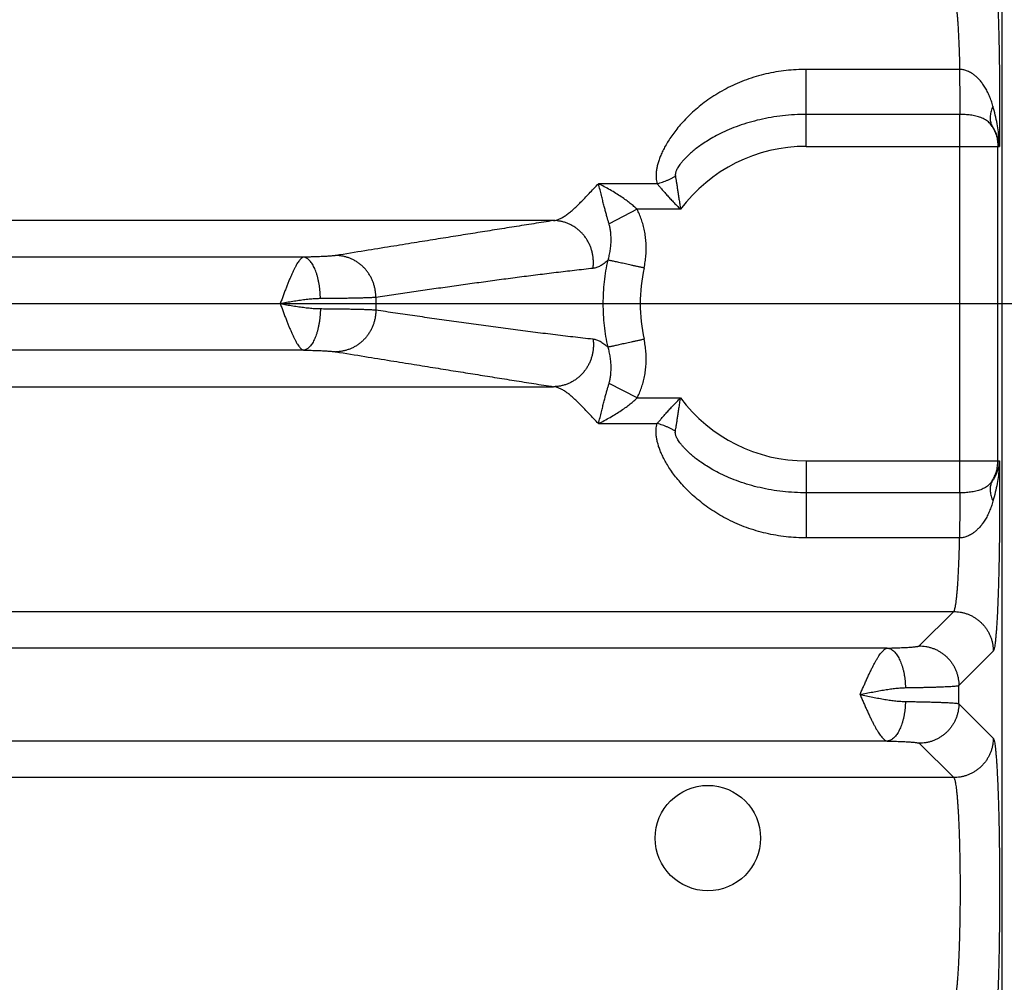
# Model space of a CAD drawing. Header units: inches. Extents: x 0 to 34, y 0 to 22.
# Tile 9 of 81: x 5 to 6, y 5.8 to 6.8. Entities that reach past the tile are written whole.
import ezdxf

# ---------------------------------------------------------------- set-up
doc = ezdxf.new("R2010")
doc.units = ezdxf.units.IN
doc.header["$LTSCALE"] = 1.87
doc.header["$MEASUREMENT"] = 0
doc.layers.get('0').update_dxf_attribs({"linetype": 'CONTINUOUS'})
doc.layers.add('DIMENSIONS', color=7, linetype='CONTINUOUS')
doc.styles.get("Standard").update_dxf_attribs({"font": 'txt', "width": 0.8})
doc.dimstyles.new('DIMSTYLE_1', dxfattribs={"dimtxt": 0.125, "dimasz": 0.18, "dimexe": 0.18, "dimexo": 0.0625, "dimgap": 0.09, "dimtad": 0, "dimtih": 1, "dimtoh": 1, "dimdec": 3, "dimzin": 4, "dimdsep": 46, "dimtxsty": 'STANDARD', "dimblk": '_FILLED', "dimblk1": '_FILLED', "dimblk2": '_FILLED', "dimcen": 0.09, "dimadec": 0, "dimazin": 0, "dimtp": 0.01, "dimtm": 0.01, "dimtfac": 1, "dimtdec": 3, "dimtofl": 0, "dimtmove": 0, "dimatfit": 3, "dimldrblk": '_FILLED', "dimfxl": 1, "dimtolj": 1, "dimtzin": 4, "dimarcsym": 0})

# ---------------------------------------------------------------- blocks, each defined once
blk = doc.blocks.new('_FILLED')
at = {"color": 0, "linetype": 'BYBLOCK'}
blk.add_solid([(0, 0), (-1, 0.1736), (-1, -0.1736)], dxfattribs=at)
blk = doc.blocks.new('*D1')
at = {"layer": 'DIMENSIONS', "color": 2, "linetype": 'CONTINUOUS'}
for p, q in [((4.29891, 6.52363), (6.87564, 6.52363)), ((6.75064, 6.52363), (6.75064, 5.89936)), ((6.75064, 4.78863), (6.75064, 5.64936)), ((6.03418, 4.78863), (6.87564, 4.78863))]:
    blk.add_line(p, q, dxfattribs=at)
at = {"layer": 'DIMENSIONS', "color": 2, "linetype": 'CONTINUOUS', "xscale": 0.18, "yscale": 0.18, "zscale": 0.18}
for p, rotation in [((6.75064, 6.52363), 90), ((6.75064, 4.78863), 270)]:
    blk.add_blockref('_FILLED', p, dxfattribs=dict(at, rotation=rotation))
at = {"layer": 'DIMENSIONS', "color": 2, "linetype": 'CONTINUOUS', "width": 0.8}
for s, p in [('[', (6.71314, 5.71186)), (']', (7.31314, 5.71186)), ('1.735', (6.08814, 5.71186)), ('44.07', (6.81314, 5.71186))]:
    blk.add_text(s, height=0.125, dxfattribs=at).set_placement(p)

msp = doc.modelspace()

# ---------------------------------------------------------------- linework, layer by layer
at = {"color": 7, "linetype": 'CONTINUOUS'}
for p, q in [((6.00058, 4.88853), (6.00058, 8.17117)), ((5.95751, 6.76032), (5.80258, 6.76032)), ((5.80258, 6.68255), (5.80258, 6.76032)), ((5.95756, 6.71478), (5.80258, 6.71478)), ((5.95756, 6.33248), (5.95756, 6.71478)), ((5.80258, 6.68255), (5.99767, 6.68255)), ((5.9961, 6.36471), (5.9961, 6.68255)), ((5.65173, 6.64484), (5.59255, 6.64484)), ((5.63154, 6.61895), (5.60321, 6.60428)), ((5.67543, 6.61895), (5.63154, 6.61895)), ((5.54719, 6.60754), (4.48103, 6.60754)), ((5.2946, 6.57059), (4.46546, 6.57059)), ((5.2946, 6.47667), (4.46546, 6.47667)), ((4.48103, 6.43972), (5.54719, 6.43972)), ((5.63154, 6.42831), (5.60321, 6.44298)), ((5.63154, 6.42831), (5.67543, 6.42831)), ((5.59255, 6.40242), (5.65173, 6.40242)), ((5.80258, 6.36471), (5.99767, 6.36471)), ((5.80258, 6.36471), (5.80258, 6.28694)), ((5.95756, 6.33248), (5.80258, 6.33248)), ((5.95751, 6.28694), (5.80258, 6.28694)), ((2.58065, 6.21254), (5.9515, 6.21254)), ((5.91676, 6.17781), (5.9515, 6.21254)), ((5.88438, 6.17559), (2.64777, 6.17559)), ((5.95673, 6.13784), (5.99146, 6.17258)), ((5.95673, 6.11942), (5.95673, 6.13784)), ((5.95673, 6.11942), (5.99146, 6.08468)), ((5.88438, 6.08167), (2.64778, 6.08167)), ((5.91676, 6.07945), (5.9515, 6.04472)), ((5.9515, 6.04472), (2.58065, 6.04472))]:
    msp.add_line(p, q, dxfattribs=at)
msp.add_circle((5.70308, 5.98363), 0.05325, dxfattribs=at)
for radius, start, end in [(0.15892, 90, 143.14108), (0.16789, 167.60969, 192.39023), (0.43504, 179.16876, 180.83124), (0.15892, 216.85891, 270)]:
    msp.add_arc((5.80258, 6.52363), radius, start, end, dxfattribs=at)
for points, knots in [([(5.99146, 6.87468), (5.99165, 6.87449), (5.99196, 6.87383), (5.99234, 6.87256), (5.99273, 6.87072), (5.99312, 6.86832), (5.9935, 6.86535), (5.99388, 6.86184), (5.99425, 6.85779), (5.99461, 6.85323), (5.99496, 6.84817), (5.99529, 6.84264), (5.9956, 6.83664), (5.99591, 6.83021), (5.99619, 6.82336), (5.99645, 6.81612), (5.9967, 6.80852), (5.99692, 6.80059), (5.99712, 6.79236), (5.9973, 6.78387), (5.99746, 6.77515), (5.99759, 6.76622), (5.9977, 6.75712), (5.99778, 6.74787), (5.99784, 6.73851), (5.99788, 6.72909), (5.99789, 6.71965), (5.99787, 6.71023), (5.99783, 6.70089), (5.99776, 6.69167), (5.9977, 6.68557), (5.99767, 6.68255)], [0, 0, 0, 0, 0.004148, 0.011013, 0.020751, 0.033399, 0.048939, 0.067322, 0.088463, 0.112264, 0.138627, 0.167463, 0.198683, 0.232184, 0.267839, 0.305514, 0.345056, 0.386307, 0.429108, 0.473284, 0.518658, 0.565082, 0.612415, 0.660508, 0.709187, 0.758215, 0.807345, 0.856329, 0.904921, 0.952885, 1, 1, 1, 1]), ([(5.9515, 6.83472), (5.95169, 6.83457), (5.95204, 6.83403), (5.95244, 6.83297), (5.95286, 6.83143), (5.95327, 6.82943), (5.95367, 6.82697), (5.95407, 6.82406), (5.95446, 6.82071), (5.95483, 6.81694), (5.95519, 6.81276), (5.95553, 6.80818), (5.95586, 6.80324), (5.95616, 6.79795), (5.95645, 6.79233), (5.95671, 6.78642), (5.95695, 6.78023), (5.95716, 6.77379), (5.95735, 6.76713), (5.95746, 6.76261), (5.95751, 6.76032)], [0, 0, 0, 0, 0.009555, 0.024717, 0.045896, 0.073158, 0.106459, 0.145706, 0.190766, 0.24146, 0.297567, 0.358856, 0.425078, 0.495945, 0.571127, 0.650282, 0.733085, 0.819202, 0.90829, 1, 1, 1, 1]), ([(5.80258, 6.76032), (5.79916, 6.76032), (5.79232, 6.76013), (5.78208, 6.75927), (5.77188, 6.75782), (5.76179, 6.75578), (5.75186, 6.75317), (5.74217, 6.74999), (5.73277, 6.74626), (5.72374, 6.74203), (5.71514, 6.73735), (5.70704, 6.7323), (5.6995, 6.72696), (5.69253, 6.72141), (5.68617, 6.71575), (5.6804, 6.71005), (5.67524, 6.70438), (5.67064, 6.6988), (5.66662, 6.69335), (5.6631, 6.68809), (5.6601, 6.68301), (5.65755, 6.67816), (5.65545, 6.67353), (5.65376, 6.66915), (5.65246, 6.66499), (5.65154, 6.66107), (5.65094, 6.65739), (5.65067, 6.65393), (5.65073, 6.65069), (5.65106, 6.64767), (5.65148, 6.64576), (5.65173, 6.64484)], [0, 0, 0, 0, 0.048856, 0.09793, 0.147087, 0.196207, 0.245178, 0.293875, 0.342148, 0.389804, 0.436571, 0.48217, 0.526341, 0.568855, 0.609521, 0.648203, 0.684805, 0.719271, 0.751581, 0.781761, 0.80986, 0.835957, 0.860137, 0.88252, 0.903228, 0.922382, 0.940141, 0.956617, 0.971983, 0.986403, 1, 1, 1, 1]), ([(5.95751, 6.76032), (5.95751, 6.7593), (5.95751, 6.75722), (5.95751, 6.75408), (5.95752, 6.75088), (5.95752, 6.74766), (5.95752, 6.74444), (5.95753, 6.74123), (5.95753, 6.73807), (5.95753, 6.73497), (5.95754, 6.73195), (5.95754, 6.72904), (5.95754, 6.72625), (5.95755, 6.72361), (5.95755, 6.72113), (5.95755, 6.71884), (5.95755, 6.71674), (5.95756, 6.71541), (5.95756, 6.71478)], [0, 0, 0, 0, 0.067597, 0.13678, 0.207054, 0.277926, 0.348897, 0.41947, 0.489149, 0.557444, 0.623876, 0.687979, 0.749302, 0.807415, 0.86191, 0.912403, 0.958542, 1, 1, 1, 1]), ([(5.99118, 6.72321), (5.99069, 6.72495), (5.98962, 6.72838), (5.98771, 6.73337), (5.98551, 6.73808), (5.98309, 6.74237), (5.98054, 6.74613), (5.97798, 6.7493), (5.97548, 6.75191), (5.97307, 6.75404), (5.97077, 6.75576), (5.96858, 6.75712), (5.96651, 6.75818), (5.96457, 6.75898), (5.96272, 6.75957), (5.96096, 6.75997), (5.95923, 6.76023), (5.95808, 6.76031), (5.95751, 6.76032)], [0, 0, 0, 0, 0.101361, 0.202017, 0.300086, 0.393367, 0.478866, 0.55498, 0.622211, 0.682056, 0.735559, 0.783598, 0.826839, 0.865969, 0.901844, 0.935435, 0.967781, 1, 1, 1, 1]), ([(5.99118, 6.72321), (5.9908, 6.72239), (5.9901, 6.72076), (5.98927, 6.71827), (5.98868, 6.71582), (5.98834, 6.71341), (5.98825, 6.71107), (5.9884, 6.70882), (5.98881, 6.70666), (5.98947, 6.70462), (5.99007, 6.70334), (5.99041, 6.70272)], [0, 0, 0, 0, 0.1276, 0.250582, 0.368938, 0.482797, 0.592438, 0.698303, 0.800995, 0.901267, 1, 1, 1, 1]), ([(5.99767, 6.68255), (5.99763, 6.68485), (5.99741, 6.68972), (5.99664, 6.69734), (5.99537, 6.70557), (5.99356, 6.71429), (5.99203, 6.7202), (5.99118, 6.72321)], [0, 0, 0, 0, 0.167565, 0.353758, 0.556285, 0.77264, 1, 1, 1, 1]), ([(5.80258, 6.71478), (5.79857, 6.71478), (5.79057, 6.71456), (5.77868, 6.71356), (5.76702, 6.71192), (5.75568, 6.70966), (5.74477, 6.70681), (5.7344, 6.70346), (5.72474, 6.69969), (5.71602, 6.69569), (5.70839, 6.69166), (5.70185, 6.68776), (5.69629, 6.68406), (5.69154, 6.68057), (5.68749, 6.67731), (5.68404, 6.67427), (5.68111, 6.67145), (5.67864, 6.66885), (5.67657, 6.66644), (5.67486, 6.66423), (5.67346, 6.66221), (5.67235, 6.66036), (5.67149, 6.65869), (5.67087, 6.65718), (5.67046, 6.65583), (5.67023, 6.65464), (5.67017, 6.65359), (5.67022, 6.65295), (5.67027, 6.65266)], [0, 0, 0, 0, 0.077979, 0.155413, 0.231858, 0.306886, 0.380064, 0.450913, 0.518696, 0.581473, 0.637388, 0.686362, 0.729347, 0.767292, 0.800805, 0.830419, 0.856616, 0.879779, 0.900243, 0.918276, 0.934127, 0.948016, 0.960151, 0.970677, 0.979733, 0.987503, 0.994189, 1, 1, 1, 1]), ([(5.99041, 6.70272), (5.98998, 6.70338), (5.98904, 6.70465), (5.98742, 6.70641), (5.98557, 6.70799), (5.98352, 6.7094), (5.98129, 6.71061), (5.97891, 6.71163), (5.97641, 6.71248), (5.97381, 6.71316), (5.97116, 6.71371), (5.96846, 6.71413), (5.96574, 6.71443), (5.96301, 6.71464), (5.96028, 6.71476), (5.95847, 6.71478), (5.95756, 6.71478)], [0, 0, 0, 0, 0.064445, 0.12983, 0.196393, 0.264332, 0.333799, 0.404827, 0.477287, 0.550937, 0.625418, 0.700332, 0.775356, 0.850374, 0.925302, 1, 1, 1, 1]), ([(5.99041, 6.70272), (5.99088, 6.70196), (5.99176, 6.70042), (5.99291, 6.69801), (5.99388, 6.69554), (5.99469, 6.69302), (5.99532, 6.69044), (5.99577, 6.68783), (5.99604, 6.6852), (5.9961, 6.68343), (5.9961, 6.68255)], [0, 0, 0, 0, 0.125892, 0.251288, 0.37628, 0.501046, 0.625791, 0.750517, 0.875229, 1, 1, 1, 1]), ([(5.99767, 6.68255), (5.99757, 6.68391), (5.99723, 6.68668), (5.99626, 6.69082), (5.99481, 6.69493), (5.99287, 6.69894), (5.99128, 6.70149), (5.99041, 6.70272)], [0, 0, 0, 0, 0.189277, 0.384987, 0.585941, 0.791218, 1, 1, 1, 1]), ([(5.65173, 6.64484), (5.65266, 6.64506), (5.65452, 6.64554), (5.65727, 6.64639), (5.66, 6.64739), (5.66267, 6.64852), (5.66529, 6.64977), (5.66783, 6.65115), (5.66947, 6.65214), (5.67027, 6.65265)], [0, 0, 0, 0, 0.141668, 0.284523, 0.428096, 0.571909, 0.715482, 0.858335, 1, 1, 1, 1]), ([(5.67027, 6.65266), (5.67044, 6.65162), (5.67078, 6.64945), (5.67133, 6.64605), (5.67192, 6.64234), (5.67255, 6.6383), (5.67321, 6.63394), (5.67393, 6.62925), (5.67466, 6.62422), (5.67517, 6.62075), (5.67542, 6.61895)], [0, 0, 0, 0, 0.092173, 0.193177, 0.303373, 0.423044, 0.552343, 0.691422, 0.840577, 1, 1, 1, 1]), ([(5.54719, 6.60754), (5.5482, 6.60766), (5.55027, 6.60808), (5.55338, 6.60922), (5.55659, 6.61087), (5.55992, 6.61301), (5.56337, 6.61563), (5.56696, 6.61872), (5.57071, 6.62223), (5.57465, 6.62614), (5.57878, 6.63041), (5.58314, 6.63499), (5.58774, 6.63985), (5.59091, 6.64315), (5.59255, 6.64484)], [0, 0, 0, 0, 0.050817, 0.105896, 0.166113, 0.232247, 0.304841, 0.384165, 0.470347, 0.563392, 0.663155, 0.769416, 0.881837, 1, 1, 1, 1]), ([(5.63154, 6.61895), (5.6305, 6.61996), (5.62826, 6.62201), (5.62456, 6.62509), (5.62031, 6.62831), (5.61547, 6.63168), (5.61009, 6.63512), (5.60433, 6.63854), (5.59844, 6.6418), (5.59449, 6.64386), (5.59255, 6.64484)], [0, 0, 0, 0, 0.092193, 0.194121, 0.307272, 0.432989, 0.570314, 0.715405, 0.861144, 1, 1, 1, 1]), ([(5.60321, 6.60428), (5.60291, 6.60532), (5.60228, 6.6075), (5.60129, 6.61092), (5.60024, 6.61466), (5.59912, 6.61873), (5.59796, 6.62316), (5.59676, 6.62796), (5.59546, 6.63317), (5.59409, 6.63885), (5.59308, 6.64279), (5.59255, 6.64484)], [0, 0, 0, 0, 0.077539, 0.162404, 0.254855, 0.355396, 0.464262, 0.582013, 0.709539, 0.848448, 1, 1, 1, 1]), ([(5.65173, 6.64484), (5.65245, 6.644), (5.65395, 6.64223), (5.65633, 6.63946), (5.65894, 6.63649), (5.66178, 6.63331), (5.66486, 6.62994), (5.66816, 6.6264), (5.6717, 6.62271), (5.67415, 6.62021), (5.67542, 6.61895)], [0, 0, 0, 0, 0.09462, 0.198418, 0.311286, 0.432959, 0.563045, 0.701145, 0.846941, 1, 1, 1, 1]), ([(5.63859, 6.55966), (5.63905, 6.56175), (5.63983, 6.56597), (5.64056, 6.57234), (5.64084, 6.5787), (5.64069, 6.58502), (5.64011, 6.59123), (5.63912, 6.59729), (5.63774, 6.60314), (5.63601, 6.60873), (5.63396, 6.614), (5.63238, 6.61734), (5.63154, 6.61895)], [0, 0, 0, 0, 0.105666, 0.210989, 0.315656, 0.419365, 0.521825, 0.622731, 0.721583, 0.817788, 0.91077, 1, 1, 1, 1]), ([(5.54719, 6.60754), (5.54055, 6.6065), (5.52728, 6.60442), (5.50743, 6.60128), (5.48768, 6.59814), (5.468, 6.59499), (5.44811, 6.5918), (5.42754, 6.5885), (5.40568, 6.58497), (5.38188, 6.58112), (5.35552, 6.57685), (5.33702, 6.57385), (5.32724, 6.57226)], [0, 0, 0, 0, 0.090598, 0.18086, 0.270653, 0.35986, 0.449365, 0.541895, 0.640351, 0.747618, 0.866553, 1, 1, 1, 1]), ([(5.587, 6.55924), (5.58717, 6.56042), (5.58741, 6.56279), (5.58747, 6.56638), (5.58724, 6.56996), (5.58671, 6.57351), (5.58588, 6.577), (5.58478, 6.58041), (5.58339, 6.58371), (5.58174, 6.58689), (5.57984, 6.5899), (5.57769, 6.59274), (5.57533, 6.59538), (5.57275, 6.5978), (5.56998, 6.59999), (5.56705, 6.60193), (5.56397, 6.6036), (5.56077, 6.60499), (5.55746, 6.60609), (5.55408, 6.6069), (5.55065, 6.6074), (5.54835, 6.60753), (5.54719, 6.60754)], [0, 0, 0, 0, 0.050572, 0.101213, 0.151898, 0.202598, 0.253287, 0.303937, 0.354523, 0.405019, 0.455405, 0.505661, 0.555773, 0.605729, 0.655523, 0.705154, 0.754624, 0.803942, 0.85312, 0.902175, 0.951127, 1, 1, 1, 1]), ([(5.60219, 6.56765), (5.60268, 6.56923), (5.60354, 6.57248), (5.6045, 6.57746), (5.6051, 6.58252), (5.60534, 6.58752), (5.60523, 6.5923), (5.60481, 6.59673), (5.60414, 6.6007), (5.60354, 6.60315), (5.60321, 6.60428)], [0, 0, 0, 0, 0.133583, 0.271327, 0.409726, 0.545436, 0.67513, 0.795975, 0.905263, 1, 1, 1, 1]), ([(5.2946, 6.57059), (5.29425, 6.57053), (5.29351, 6.57027), (5.29244, 6.56959), (5.29135, 6.56857), (5.29022, 6.56724), (5.28903, 6.56562), (5.28781, 6.56369), (5.28655, 6.56148), (5.28525, 6.55899), (5.28392, 6.55624), (5.28256, 6.55326), (5.28117, 6.55005), (5.27976, 6.54665), (5.27832, 6.54309), (5.27686, 6.53937), (5.2754, 6.53554), (5.27393, 6.53161), (5.27243, 6.52764), (5.27145, 6.52496), (5.27094, 6.52362)], [0, 0, 0, 0, 0.019764, 0.043294, 0.070836, 0.103268, 0.140936, 0.183648, 0.23138, 0.283991, 0.341206, 0.402729, 0.468214, 0.537271, 0.609471, 0.684318, 0.761298, 0.839897, 0.919598, 1, 1, 1, 1]), ([(5.32724, 6.57226), (5.32682, 6.57219), (5.32588, 6.57206), (5.32431, 6.57189), (5.32244, 6.57172), (5.32028, 6.57156), (5.31784, 6.5714), (5.31514, 6.57126), (5.3122, 6.57112), (5.30903, 6.57099), (5.30566, 6.57087), (5.30211, 6.57077), (5.2984, 6.57067), (5.29588, 6.57062), (5.2946, 6.57059)], [0, 0, 0, 0, 0.039047, 0.08735, 0.144802, 0.211131, 0.28594, 0.368779, 0.459107, 0.556304, 0.659722, 0.76866, 0.882344, 1, 1, 1, 1]), ([(5.31154, 6.52869), (5.31153, 6.52987), (5.31145, 6.53224), (5.31122, 6.53577), (5.31086, 6.53924), (5.31039, 6.54265), (5.3098, 6.54595), (5.30911, 6.54913), (5.30831, 6.55216), (5.30741, 6.55502), (5.30642, 6.5577), (5.30534, 6.56016), (5.30418, 6.5624), (5.30296, 6.5644), (5.30167, 6.56614), (5.30034, 6.56762), (5.29895, 6.56882), (5.29753, 6.56973), (5.29608, 6.57034), (5.29508, 6.57055), (5.2946, 6.57059)], [0, 0, 0, 0, 0.074354, 0.14832, 0.221452, 0.293311, 0.363474, 0.431538, 0.497124, 0.559885, 0.619514, 0.675751, 0.728393, 0.77731, 0.822461, 0.863918, 0.901897, 0.936793, 0.969216, 1, 1, 1, 1]), ([(5.36758, 6.52994), (5.36759, 6.53109), (5.3675, 6.5334), (5.36709, 6.53684), (5.36642, 6.54023), (5.36547, 6.54356), (5.36426, 6.5468), (5.3628, 6.54992), (5.36109, 6.55292), (5.35915, 6.55576), (5.357, 6.55843), (5.35464, 6.5609), (5.35209, 6.56317), (5.34937, 6.56522), (5.3465, 6.56703), (5.34349, 6.56858), (5.34038, 6.56988), (5.33717, 6.57091), (5.3339, 6.57166), (5.33058, 6.57212), (5.32835, 6.57225), (5.32724, 6.57226)], [0, 0, 0, 0, 0.053337, 0.106699, 0.160064, 0.213404, 0.266696, 0.319916, 0.373043, 0.426059, 0.478946, 0.531694, 0.584292, 0.636736, 0.689026, 0.741164, 0.79316, 0.845024, 0.896772, 0.948424, 1, 1, 1, 1]), ([(5.60219, 6.56765), (5.60153, 6.56704), (5.60023, 6.56589), (5.59826, 6.56431), (5.59632, 6.56294), (5.59442, 6.56177), (5.59255, 6.56081), (5.5907, 6.56006), (5.58886, 6.55952), (5.58762, 6.5593), (5.587, 6.55924)], [0, 0, 0, 0, 0.152291, 0.295523, 0.429868, 0.555787, 0.674114, 0.786443, 0.894476, 1, 1, 1, 1]), ([(5.60219, 6.47961), (5.6014, 6.48322), (5.60001, 6.49049), (5.59851, 6.50148), (5.59761, 6.51254), (5.59732, 6.52364), (5.59762, 6.53473), (5.59851, 6.54579), (5.60001, 6.55678), (5.6014, 6.56404), (5.60219, 6.56765)], [0, 0, 0, 0, 0.125031, 0.250056, 0.375075, 0.500085, 0.625086, 0.750078, 0.875057, 1, 1, 1, 1]), ([(5.63859, 6.55966), (5.6375, 6.5599), (5.63532, 6.56038), (5.63207, 6.56109), (5.62887, 6.56179), (5.62574, 6.56248), (5.62271, 6.56315), (5.6198, 6.56378), (5.61703, 6.56439), (5.61443, 6.56496), (5.61202, 6.5655), (5.6098, 6.56598), (5.6078, 6.56642), (5.60604, 6.56681), (5.60453, 6.56714), (5.60327, 6.56742), (5.60252, 6.56758), (5.60219, 6.56765)], [0, 0, 0, 0, 0.090231, 0.179774, 0.267947, 0.354081, 0.43752, 0.517629, 0.593799, 0.66545, 0.732038, 0.793055, 0.848036, 0.896563, 0.938268, 0.972832, 1, 1, 1, 1]), ([(5.587, 6.55924), (5.58079, 6.55856), (5.56838, 6.55717), (5.54978, 6.55496), (5.53125, 6.55267), (5.51284, 6.55032), (5.49454, 6.54791), (5.47631, 6.54545), (5.4581, 6.54295), (5.43993, 6.5404), (5.42181, 6.53783), (5.40373, 6.53523), (5.38566, 6.5326), (5.37361, 6.53083), (5.36758, 6.52994)], [0, 0, 0, 0, 0.08466, 0.16933, 0.253747, 0.337643, 0.420888, 0.503872, 0.586945, 0.669916, 0.752563, 0.834999, 0.917415, 1, 1, 1, 1]), ([(5.31154, 6.52869), (5.30995, 6.52868), (5.30661, 6.52856), (5.30138, 6.52816), (5.29576, 6.52754), (5.28982, 6.52674), (5.28365, 6.52579), (5.27732, 6.52474), (5.27306, 6.52401), (5.27092, 6.52363)], [0, 0, 0, 0, 0.11648, 0.244979, 0.383708, 0.530543, 0.683553, 0.84067, 1, 1, 1, 1]), ([(5.36758, 6.52994), (5.36692, 6.52989), (5.36543, 6.52979), (5.36299, 6.52966), (5.36011, 6.52953), (5.35681, 6.52941), (5.35311, 6.5293), (5.34902, 6.52919), (5.34457, 6.52909), (5.33978, 6.529), (5.33466, 6.52892), (5.32924, 6.52885), (5.32356, 6.52878), (5.31763, 6.52873), (5.31359, 6.5287), (5.31154, 6.52869)], [0, 0, 0, 0, 0.03583, 0.079593, 0.131076, 0.190029, 0.256172, 0.329193, 0.408744, 0.494446, 0.58589, 0.682638, 0.784232, 0.890188, 1, 1, 1, 1]), ([(5.27092, 6.52363), (5.27306, 6.52326), (5.27732, 6.52252), (5.28364, 6.52147), (5.28981, 6.52052), (5.29575, 6.51972), (5.30138, 6.5191), (5.30661, 6.5187), (5.30995, 6.51858), (5.31154, 6.51857)], [0, 0, 0, 0, 0.15929, 0.316134, 0.469038, 0.616053, 0.755021, 0.883573, 1, 1, 1, 1]), ([(5.27094, 6.52362), (5.27146, 6.52229), (5.27243, 6.51961), (5.27394, 6.51564), (5.2754, 6.51171), (5.27687, 6.50788), (5.27832, 6.50417), (5.27976, 6.50061), (5.28117, 6.49721), (5.28256, 6.494), (5.28392, 6.49102), (5.28525, 6.48827), (5.28655, 6.48579), (5.28781, 6.48357), (5.28903, 6.48165), (5.29021, 6.48002), (5.29134, 6.47869), (5.29244, 6.47768), (5.29351, 6.477), (5.29425, 6.47673), (5.2946, 6.47667)], [0, 0, 0, 0, 0.080325, 0.160068, 0.238663, 0.315615, 0.390423, 0.462586, 0.531623, 0.597106, 0.658633, 0.71585, 0.768442, 0.816158, 0.858889, 0.89651, 0.92895, 0.95665, 0.980219, 1, 1, 1, 1]), ([(5.31154, 6.51857), (5.31153, 6.51739), (5.31145, 6.51502), (5.31122, 6.51149), (5.31086, 6.50802), (5.31039, 6.50461), (5.3098, 6.50131), (5.30911, 6.49813), (5.30831, 6.4951), (5.30741, 6.49224), (5.30642, 6.48956), (5.30534, 6.4871), (5.30418, 6.48486), (5.30296, 6.48286), (5.30167, 6.48112), (5.30034, 6.47964), (5.29895, 6.47844), (5.29753, 6.47753), (5.29608, 6.47692), (5.29508, 6.47672), (5.2946, 6.47667)], [0, 0, 0, 0, 0.074355, 0.148322, 0.221454, 0.293314, 0.363478, 0.431542, 0.497128, 0.559889, 0.619518, 0.675754, 0.728395, 0.777312, 0.822462, 0.863919, 0.901898, 0.936794, 0.969216, 1, 1, 1, 1]), ([(5.31154, 6.51857), (5.31359, 6.51856), (5.31763, 6.51853), (5.32356, 6.51848), (5.32924, 6.51841), (5.33466, 6.51834), (5.33978, 6.51826), (5.34457, 6.51817), (5.34902, 6.51807), (5.35311, 6.51796), (5.35681, 6.51785), (5.36011, 6.51773), (5.36299, 6.5176), (5.36543, 6.51747), (5.36692, 6.51737), (5.36758, 6.51732)], [0, 0, 0, 0, 0.109813, 0.215769, 0.317362, 0.41411, 0.505554, 0.591256, 0.670807, 0.743827, 0.809971, 0.868924, 0.920407, 0.96417, 1, 1, 1, 1]), ([(5.36758, 6.51732), (5.36759, 6.51617), (5.3675, 6.51386), (5.36709, 6.51042), (5.36642, 6.50703), (5.36547, 6.5037), (5.36426, 6.50046), (5.3628, 6.49734), (5.36109, 6.49434), (5.35915, 6.4915), (5.357, 6.48883), (5.35464, 6.48636), (5.35209, 6.48409), (5.34937, 6.48204), (5.3465, 6.48023), (5.34349, 6.47868), (5.34038, 6.47738), (5.33717, 6.47635), (5.3339, 6.4756), (5.33058, 6.47514), (5.32835, 6.47501), (5.32724, 6.475)], [0, 0, 0, 0, 0.053337, 0.1067, 0.160065, 0.213406, 0.266698, 0.319919, 0.373046, 0.426062, 0.47895, 0.531697, 0.584295, 0.636739, 0.689029, 0.741167, 0.793162, 0.845026, 0.896774, 0.948425, 1, 1, 1, 1]), ([(5.36758, 6.51732), (5.37416, 6.51635), (5.3873, 6.51442), (5.40702, 6.51155), (5.42676, 6.50872), (5.44656, 6.50592), (5.46641, 6.50317), (5.4863, 6.50046), (5.50624, 6.4978), (5.52628, 6.49521), (5.54645, 6.4927), (5.5667, 6.49028), (5.58023, 6.48876), (5.587, 6.48802)], [0, 0, 0, 0, 0.090107, 0.180021, 0.270002, 0.360309, 0.450965, 0.541613, 0.632313, 0.723578, 0.815464, 0.907697, 1, 1, 1, 1]), ([(5.587, 6.48802), (5.58717, 6.48684), (5.58741, 6.48447), (5.58747, 6.48088), (5.58723, 6.4773), (5.5867, 6.47375), (5.58588, 6.47026), (5.58478, 6.46685), (5.58339, 6.46355), (5.58174, 6.46037), (5.57984, 6.45736), (5.57769, 6.45452), (5.57533, 6.45188), (5.57275, 6.44946), (5.56998, 6.44727), (5.56705, 6.44533), (5.56397, 6.44366), (5.56077, 6.44227), (5.55746, 6.44117), (5.55408, 6.44036), (5.55065, 6.43986), (5.54835, 6.43973), (5.54719, 6.43972)], [0, 0, 0, 0, 0.050571, 0.101211, 0.151894, 0.202594, 0.253282, 0.303932, 0.354517, 0.405013, 0.455398, 0.505654, 0.555765, 0.605721, 0.655516, 0.705147, 0.754618, 0.803937, 0.853116, 0.902172, 0.951125, 1, 1, 1, 1]), ([(5.587, 6.48802), (5.58759, 6.48796), (5.58879, 6.48775), (5.59059, 6.48724), (5.59241, 6.48651), (5.59427, 6.48558), (5.59617, 6.48443), (5.59812, 6.48305), (5.60015, 6.48144), (5.6015, 6.48025), (5.60219, 6.47961)], [0, 0, 0, 0, 0.100851, 0.206036, 0.316772, 0.43415, 0.559311, 0.693967, 0.840111, 1, 1, 1, 1]), ([(5.63859, 6.48761), (5.6375, 6.48736), (5.63532, 6.48689), (5.63207, 6.48617), (5.62886, 6.48547), (5.62574, 6.48478), (5.62271, 6.48412), (5.6198, 6.48348), (5.61703, 6.48287), (5.61443, 6.4823), (5.61201, 6.48177), (5.6098, 6.48128), (5.6078, 6.48084), (5.60604, 6.48045), (5.60453, 6.48012), (5.60327, 6.47985), (5.60252, 6.47968), (5.60219, 6.47961)], [0, 0, 0, 0, 0.090237, 0.179787, 0.267968, 0.35411, 0.437557, 0.517672, 0.593846, 0.6655, 0.732087, 0.793102, 0.848079, 0.896601, 0.938298, 0.972854, 1, 1, 1, 1]), ([(5.63154, 6.42831), (5.63237, 6.42992), (5.63396, 6.43326), (5.63601, 6.43853), (5.63775, 6.44412), (5.63913, 6.44998), (5.64011, 6.45605), (5.64069, 6.46227), (5.64084, 6.46858), (5.64055, 6.47495), (5.63983, 6.48131), (5.63905, 6.48552), (5.63859, 6.48761)], [0, 0, 0, 0, 0.089205, 0.182196, 0.278446, 0.377379, 0.478403, 0.581, 0.68481, 0.789486, 0.894672, 1, 1, 1, 1]), ([(5.60321, 6.44298), (5.60354, 6.44411), (5.60415, 6.44657), (5.60482, 6.45053), (5.60523, 6.45497), (5.60534, 6.45974), (5.6051, 6.46473), (5.6045, 6.4698), (5.60354, 6.47478), (5.60268, 6.47803), (5.60219, 6.47961)], [0, 0, 0, 0, 0.094958, 0.204244, 0.324976, 0.454538, 0.590167, 0.728545, 0.866312, 1, 1, 1, 1]), ([(5.2946, 6.47667), (5.29588, 6.47664), (5.2984, 6.47659), (5.30211, 6.47649), (5.30566, 6.47639), (5.30903, 6.47627), (5.3122, 6.47614), (5.31514, 6.476), (5.31784, 6.47586), (5.32028, 6.4757), (5.32244, 6.47554), (5.32431, 6.47537), (5.32588, 6.4752), (5.32682, 6.47507), (5.32724, 6.475)], [0, 0, 0, 0, 0.117656, 0.23134, 0.340278, 0.443696, 0.540893, 0.631221, 0.714059, 0.788869, 0.855198, 0.91265, 0.960953, 1, 1, 1, 1]), ([(5.32724, 6.475), (5.33702, 6.47341), (5.35552, 6.47041), (5.38188, 6.46614), (5.40568, 6.46229), (5.42754, 6.45876), (5.44811, 6.45546), (5.468, 6.45227), (5.48768, 6.44912), (5.50743, 6.44598), (5.52728, 6.44284), (5.54055, 6.44076), (5.54719, 6.43972)], [0, 0, 0, 0, 0.133447, 0.252382, 0.359649, 0.458105, 0.550635, 0.64014, 0.729347, 0.81914, 0.909402, 1, 1, 1, 1]), ([(5.59255, 6.40242), (5.59091, 6.4041), (5.58774, 6.40741), (5.58313, 6.41227), (5.57877, 6.41687), (5.57463, 6.42114), (5.57069, 6.42506), (5.56693, 6.42857), (5.56334, 6.43165), (5.55989, 6.43427), (5.55657, 6.43641), (5.55336, 6.43805), (5.55026, 6.43918), (5.5482, 6.4396), (5.54719, 6.43972)], [0, 0, 0, 0, 0.118146, 0.230673, 0.337124, 0.437094, 0.530282, 0.61654, 0.695825, 0.768301, 0.834316, 0.894375, 0.949273, 1, 1, 1, 1]), ([(5.59255, 6.40242), (5.59307, 6.40446), (5.5941, 6.40839), (5.59545, 6.41408), (5.59675, 6.41932), (5.59796, 6.42413), (5.59913, 6.42855), (5.60025, 6.43261), (5.60129, 6.43635), (5.60228, 6.43977), (5.60291, 6.44195), (5.60321, 6.44298)], [0, 0, 0, 0, 0.150836, 0.290319, 0.418566, 0.536486, 0.645159, 0.745554, 0.837932, 0.922698, 1, 1, 1, 1]), ([(5.59255, 6.40242), (5.5945, 6.4034), (5.59844, 6.40547), (5.60432, 6.40872), (5.61008, 6.41213), (5.61545, 6.41557), (5.62029, 6.41893), (5.62455, 6.42216), (5.62826, 6.42525), (5.6305, 6.4273), (5.63154, 6.42831)], [0, 0, 0, 0, 0.139246, 0.28463, 0.429228, 0.566381, 0.69219, 0.805524, 0.907646, 1, 1, 1, 1]), ([(5.65173, 6.40242), (5.65245, 6.40327), (5.65395, 6.40504), (5.65633, 6.4078), (5.65894, 6.41078), (5.66179, 6.41395), (5.66486, 6.41732), (5.66816, 6.42087), (5.67171, 6.42455), (5.67415, 6.42705), (5.67542, 6.42831)], [0, 0, 0, 0, 0.0947, 0.198586, 0.311526, 0.43322, 0.563258, 0.701301, 0.847033, 1, 1, 1, 1]), ([(5.67027, 6.3946), (5.67044, 6.39564), (5.67079, 6.39781), (5.67134, 6.40122), (5.67192, 6.40493), (5.67254, 6.40897), (5.67321, 6.41332), (5.67393, 6.41801), (5.67466, 6.42304), (5.67518, 6.42651), (5.67542, 6.42831)], [0, 0, 0, 0, 0.092276, 0.193352, 0.3036, 0.423267, 0.552488, 0.691498, 0.840613, 1, 1, 1, 1]), ([(5.80258, 6.28694), (5.79916, 6.28694), (5.79231, 6.28713), (5.78206, 6.288), (5.77186, 6.28945), (5.76176, 6.29148), (5.75184, 6.2941), (5.74214, 6.29728), (5.73274, 6.30101), (5.72371, 6.30525), (5.7151, 6.30993), (5.707, 6.31499), (5.69944, 6.32035), (5.69246, 6.3259), (5.68609, 6.33158), (5.68032, 6.3373), (5.67514, 6.34299), (5.67054, 6.34859), (5.6665, 6.35406), (5.66299, 6.35936), (5.65998, 6.36444), (5.65745, 6.36931), (5.65537, 6.37392), (5.6537, 6.37829), (5.65243, 6.3824), (5.65151, 6.38628), (5.65094, 6.38993), (5.65068, 6.39336), (5.65072, 6.39657), (5.65107, 6.39958), (5.65148, 6.4015), (5.65173, 6.40242)], [0, 0, 0, 0, 0.048915, 0.098023, 0.147198, 0.196327, 0.245303, 0.294008, 0.342304, 0.389983, 0.436783, 0.482435, 0.526674, 0.569267, 0.610021, 0.648794, 0.685498, 0.720076, 0.752511, 0.7828, 0.810975, 0.837078, 0.861189, 0.883415, 0.903896, 0.922819, 0.94036, 0.956707, 0.971982, 0.986369, 1, 1, 1, 1]), ([(5.67027, 6.39461), (5.66947, 6.39512), (5.66783, 6.39611), (5.66529, 6.39749), (5.66267, 6.39874), (5.66, 6.39987), (5.65727, 6.40087), (5.65452, 6.40172), (5.65266, 6.4022), (5.65173, 6.40242)], [0, 0, 0, 0, 0.141653, 0.284496, 0.428061, 0.571871, 0.715448, 0.858313, 1, 1, 1, 1]), ([(5.80258, 6.33248), (5.79858, 6.33248), (5.79061, 6.3327), (5.77877, 6.33369), (5.76714, 6.33532), (5.75584, 6.33757), (5.74497, 6.34039), (5.73461, 6.34373), (5.72493, 6.34749), (5.71616, 6.3515), (5.70849, 6.35554), (5.70193, 6.35946), (5.69633, 6.36317), (5.69157, 6.36667), (5.6875, 6.36994), (5.68404, 6.37299), (5.68111, 6.37581), (5.67863, 6.37842), (5.67656, 6.38083), (5.67485, 6.38304), (5.67345, 6.38506), (5.67234, 6.38691), (5.67149, 6.38858), (5.67087, 6.39009), (5.67046, 6.39143), (5.67023, 6.39262), (5.67017, 6.39366), (5.67022, 6.39431), (5.67027, 6.3946)], [0, 0, 0, 0, 0.077701, 0.154845, 0.231022, 0.305821, 0.378702, 0.449331, 0.517345, 0.580443, 0.636633, 0.685773, 0.728998, 0.767089, 0.8007, 0.830402, 0.856654, 0.879856, 0.900336, 0.918381, 0.934226, 0.948102, 0.960206, 0.970705, 0.979739, 0.987492, 0.994173, 1, 1, 1, 1]), ([(5.99041, 6.34454), (5.99088, 6.3453), (5.99176, 6.34684), (5.99291, 6.34925), (5.99388, 6.35172), (5.99469, 6.35424), (5.99532, 6.35682), (5.99577, 6.35943), (5.99604, 6.36206), (5.9961, 6.36383), (5.9961, 6.36471)], [0, 0, 0, 0, 0.125893, 0.251288, 0.37628, 0.501047, 0.625791, 0.750517, 0.875229, 1, 1, 1, 1]), ([(5.99767, 6.36471), (5.99757, 6.36335), (5.99723, 6.36058), (5.99626, 6.35644), (5.99481, 6.35233), (5.99287, 6.34832), (5.99128, 6.34577), (5.99041, 6.34454)], [0, 0, 0, 0, 0.189276, 0.385003, 0.58597, 0.791255, 1, 1, 1, 1]), ([(5.99767, 6.36471), (5.99763, 6.36241), (5.99741, 6.35754), (5.99664, 6.34992), (5.99537, 6.34169), (5.99356, 6.33298), (5.99203, 6.32706), (5.99118, 6.32405)], [0, 0, 0, 0, 0.167524, 0.353693, 0.556215, 0.772585, 1, 1, 1, 1]), ([(5.99767, 6.36471), (5.9977, 6.36169), (5.99776, 6.35559), (5.99783, 6.34637), (5.99787, 6.33703), (5.99789, 6.32762), (5.99788, 6.31818), (5.99784, 6.30876), (5.99778, 6.2994), (5.9977, 6.29015), (5.99759, 6.28105), (5.99746, 6.27212), (5.9973, 6.2634), (5.99712, 6.2549), (5.99692, 6.24668), (5.9967, 6.23875), (5.99645, 6.23115), (5.99619, 6.22391), (5.99591, 6.21706), (5.9956, 6.21062), (5.99529, 6.20463), (5.99496, 6.19909), (5.99461, 6.19403), (5.99425, 6.18947), (5.99388, 6.18542), (5.9935, 6.18191), (5.99312, 6.17894), (5.99273, 6.17654), (5.99234, 6.1747), (5.99196, 6.17343), (5.99165, 6.17277), (5.99146, 6.17258)], [0, 0, 0, 0, 0.047111, 0.095069, 0.143652, 0.192627, 0.241748, 0.29077, 0.339445, 0.387538, 0.434873, 0.481302, 0.52668, 0.570858, 0.613662, 0.654917, 0.694461, 0.732139, 0.767797, 0.8013, 0.832524, 0.861362, 0.887727, 0.911529, 0.932673, 0.951057, 0.966598, 0.979247, 0.988986, 0.995852, 1, 1, 1, 1]), ([(5.99041, 6.34454), (5.98998, 6.34388), (5.98905, 6.34261), (5.98742, 6.34085), (5.98557, 6.33927), (5.98352, 6.33787), (5.98129, 6.33666), (5.97891, 6.33563), (5.97641, 6.33478), (5.97382, 6.3341), (5.97116, 6.33355), (5.96847, 6.33314), (5.96575, 6.33283), (5.96302, 6.33262), (5.96029, 6.3325), (5.95847, 6.33248), (5.95756, 6.33248)], [0, 0, 0, 0, 0.064436, 0.129812, 0.196363, 0.264294, 0.333754, 0.404776, 0.47723, 0.550851, 0.625279, 0.700144, 0.77515, 0.850185, 0.925178, 1, 1, 1, 1]), ([(5.99041, 6.34454), (5.99007, 6.34392), (5.98947, 6.34264), (5.98881, 6.3406), (5.9884, 6.33844), (5.98825, 6.33619), (5.98834, 6.33385), (5.98868, 6.33144), (5.98927, 6.32899), (5.9901, 6.3265), (5.9908, 6.32487), (5.99118, 6.32405)], [0, 0, 0, 0, 0.098733, 0.199005, 0.301697, 0.407562, 0.517203, 0.631062, 0.749418, 0.8724, 1, 1, 1, 1]), ([(5.95756, 6.33248), (5.95756, 6.33185), (5.95755, 6.33052), (5.95755, 6.32842), (5.95755, 6.32613), (5.95755, 6.32365), (5.95754, 6.32101), (5.95754, 6.31823), (5.95754, 6.31531), (5.95753, 6.31229), (5.95753, 6.30919), (5.95753, 6.30603), (5.95752, 6.30282), (5.95752, 6.2996), (5.95752, 6.29638), (5.95751, 6.29318), (5.95751, 6.29004), (5.95751, 6.28796), (5.95751, 6.28694)], [0, 0, 0, 0, 0.041458, 0.087597, 0.13809, 0.192584, 0.250697, 0.31202, 0.376122, 0.442554, 0.510849, 0.580528, 0.651101, 0.722072, 0.792944, 0.863218, 0.932401, 1, 1, 1, 1]), ([(5.99118, 6.32405), (5.99069, 6.32231), (5.98962, 6.31889), (5.98771, 6.31391), (5.98552, 6.3092), (5.9831, 6.30491), (5.98055, 6.30115), (5.97799, 6.29798), (5.97549, 6.29536), (5.97308, 6.29323), (5.97078, 6.29151), (5.96859, 6.29015), (5.96652, 6.28909), (5.96457, 6.28828), (5.96273, 6.28769), (5.96096, 6.28729), (5.95923, 6.28703), (5.95808, 6.28695), (5.95751, 6.28694)], [0, 0, 0, 0, 0.101187, 0.201761, 0.299777, 0.392984, 0.478456, 0.554599, 0.621889, 0.681791, 0.73535, 0.783437, 0.826723, 0.865895, 0.901805, 0.935421, 0.967781, 1, 1, 1, 1]), ([(5.9515, 6.21254), (5.95169, 6.21269), (5.95204, 6.21323), (5.95244, 6.21429), (5.95286, 6.21583), (5.95327, 6.21783), (5.95367, 6.22029), (5.95407, 6.2232), (5.95446, 6.22655), (5.95483, 6.23032), (5.95519, 6.2345), (5.95553, 6.23907), (5.95586, 6.24402), (5.95616, 6.24931), (5.95645, 6.25492), (5.95671, 6.26084), (5.95695, 6.26703), (5.95716, 6.27347), (5.95735, 6.28014), (5.95746, 6.28465), (5.95751, 6.28694)], [0, 0, 0, 0, 0.009554, 0.024716, 0.045896, 0.073156, 0.106452, 0.14569, 0.19074, 0.241427, 0.297529, 0.358813, 0.425028, 0.495889, 0.571074, 0.650244, 0.733067, 0.819204, 0.908301, 1, 1, 1, 1]), ([(5.9515, 6.21254), (5.9526, 6.21254), (5.9548, 6.21245), (5.95808, 6.21203), (5.96131, 6.21135), (5.96448, 6.2104), (5.96755, 6.2092), (5.97052, 6.20774), (5.97336, 6.20605), (5.97605, 6.20413), (5.97857, 6.20199), (5.98091, 6.19965), (5.98305, 6.19713), (5.98497, 6.19444), (5.98666, 6.1916), (5.98812, 6.18863), (5.98932, 6.18556), (5.99027, 6.18239), (5.99095, 6.17916), (5.99137, 6.17588), (5.99146, 6.17368), (5.99146, 6.17258)], [0, 0, 0, 0, 0.052604, 0.105216, 0.157836, 0.210463, 0.263096, 0.315735, 0.368379, 0.421026, 0.473675, 0.526324, 0.578973, 0.63162, 0.684264, 0.736903, 0.789537, 0.842164, 0.894784, 0.947396, 1, 1, 1, 1]), ([(5.85682, 6.12862), (5.85742, 6.12997), (5.85857, 6.13266), (5.86034, 6.13664), (5.86207, 6.14058), (5.86379, 6.14442), (5.8655, 6.14815), (5.86719, 6.15172), (5.86884, 6.15512), (5.87047, 6.15833), (5.87205, 6.16131), (5.8736, 6.16405), (5.87511, 6.16653), (5.87657, 6.16874), (5.87799, 6.17066), (5.87936, 6.17227), (5.88066, 6.1736), (5.88193, 6.1746), (5.88315, 6.17528), (5.88398, 6.17553), (5.88438, 6.17559)], [0, 0, 0, 0, 0.079608, 0.158512, 0.23632, 0.312536, 0.386657, 0.458181, 0.526634, 0.591605, 0.652721, 0.709671, 0.762165, 0.809984, 0.85305, 0.891237, 0.924536, 0.953431, 0.978459, 1, 1, 1, 1]), ([(5.88438, 6.17559), (5.88567, 6.17562), (5.8882, 6.17568), (5.89192, 6.17579), (5.89546, 6.17591), (5.89879, 6.17604), (5.90188, 6.17619), (5.90472, 6.17634), (5.90729, 6.1765), (5.90957, 6.17667), (5.91155, 6.17684), (5.91323, 6.17702), (5.91458, 6.1772), (5.91561, 6.17738), (5.9163, 6.17757), (5.91667, 6.17771), (5.91676, 6.17781)], [0, 0, 0, 0, 0.119141, 0.233742, 0.342844, 0.44556, 0.541059, 0.628583, 0.707653, 0.778005, 0.839323, 0.891206, 0.933307, 0.965392, 0.987447, 1, 1, 1, 1]), ([(5.88438, 6.17559), (5.8849, 6.17555), (5.88597, 6.17536), (5.88754, 6.17478), (5.88908, 6.17392), (5.89058, 6.17278), (5.89203, 6.17138), (5.89342, 6.16972), (5.89475, 6.16781), (5.896, 6.16568), (5.89717, 6.16332), (5.89824, 6.16077), (5.89922, 6.15804), (5.90009, 6.15515), (5.90084, 6.15212), (5.90148, 6.14897), (5.902, 6.14572), (5.90238, 6.1424), (5.90264, 6.13903), (5.90273, 6.13676), (5.90275, 6.13563)], [0, 0, 0, 0, 0.03382, 0.068996, 0.106242, 0.146106, 0.188967, 0.235054, 0.284467, 0.337198, 0.393157, 0.45218, 0.514046, 0.578484, 0.645189, 0.713818, 0.784006, 0.855368, 0.927502, 1, 1, 1, 1]), ([(5.91676, 6.17781), (5.91786, 6.1778), (5.92006, 6.17771), (5.92334, 6.17729), (5.92657, 6.17661), (5.92974, 6.17566), (5.93282, 6.17446), (5.93578, 6.173), (5.93862, 6.17131), (5.94131, 6.16939), (5.94383, 6.16725), (5.94617, 6.16491), (5.94831, 6.16239), (5.95023, 6.1597), (5.95193, 6.15686), (5.95338, 6.1539), (5.95458, 6.15082), (5.95553, 6.14765), (5.95621, 6.14442), (5.95663, 6.14114), (5.95672, 6.13894), (5.95673, 6.13784)], [0, 0, 0, 0, 0.052603, 0.105215, 0.157834, 0.210461, 0.263094, 0.315733, 0.368377, 0.421024, 0.473673, 0.526323, 0.578972, 0.63162, 0.684263, 0.736903, 0.789536, 0.842164, 0.894784, 0.947396, 1, 1, 1, 1]), ([(5.8568, 6.12863), (5.85895, 6.12907), (5.86324, 6.12994), (5.8696, 6.13122), (5.87584, 6.13241), (5.88187, 6.13346), (5.88763, 6.13435), (5.89304, 6.13502), (5.89804, 6.13547), (5.90123, 6.13561), (5.90275, 6.13563)], [0, 0, 0, 0, 0.141687, 0.281719, 0.418636, 0.550758, 0.676473, 0.794032, 0.90215, 1, 1, 1, 1]), ([(5.90275, 6.13563), (5.90466, 6.13566), (5.90841, 6.13571), (5.91391, 6.1358), (5.91916, 6.13591), (5.92414, 6.13602), (5.92884, 6.13614), (5.93322, 6.13626), (5.93727, 6.1364), (5.94097, 6.13654), (5.94431, 6.13669), (5.94728, 6.13684), (5.94985, 6.13699), (5.95203, 6.13715), (5.9538, 6.13731), (5.95516, 6.13747), (5.95609, 6.13763), (5.95657, 6.13775), (5.95673, 6.13784)], [0, 0, 0, 0, 0.106048, 0.207944, 0.305258, 0.397574, 0.484496, 0.565651, 0.640697, 0.709328, 0.77127, 0.826269, 0.874099, 0.914555, 0.947467, 0.972705, 0.990195, 1, 1, 1, 1]), ([(5.8568, 6.12863), (5.85895, 6.12819), (5.86323, 6.12732), (5.8696, 6.12604), (5.87582, 6.12486), (5.88186, 6.1238), (5.88762, 6.12291), (5.89303, 6.12224), (5.89804, 6.12179), (5.90123, 6.12165), (5.90275, 6.12163)], [0, 0, 0, 0, 0.14169, 0.28154, 0.418345, 0.550411, 0.676238, 0.793975, 0.902225, 1, 1, 1, 1]), ([(5.85682, 6.12862), (5.85742, 6.12728), (5.85857, 6.12459), (5.86034, 6.12061), (5.86207, 6.11667), (5.86379, 6.11283), (5.8655, 6.10911), (5.86719, 6.10554), (5.86884, 6.10214), (5.87047, 6.09893), (5.87205, 6.09595), (5.8736, 6.09321), (5.87511, 6.09073), (5.87657, 6.08852), (5.87799, 6.0866), (5.87935, 6.08499), (5.88066, 6.08367), (5.88192, 6.08266), (5.88315, 6.08199), (5.88398, 6.08173), (5.88438, 6.08167)], [0, 0, 0, 0, 0.079546, 0.158497, 0.236315, 0.312517, 0.386613, 0.458113, 0.526553, 0.591524, 0.652646, 0.709596, 0.762079, 0.809876, 0.85292, 0.891123, 0.924434, 0.953321, 0.97841, 1, 1, 1, 1]), ([(5.90275, 6.12163), (5.90273, 6.1205), (5.90264, 6.11823), (5.90238, 6.11486), (5.902, 6.11154), (5.90148, 6.1083), (5.90084, 6.10514), (5.90009, 6.10211), (5.89922, 6.09922), (5.89824, 6.09649), (5.89717, 6.09394), (5.896, 6.09158), (5.89475, 6.08945), (5.89342, 6.08754), (5.89203, 6.08588), (5.89058, 6.08448), (5.88908, 6.08334), (5.88754, 6.08248), (5.88597, 6.0819), (5.8849, 6.08171), (5.88438, 6.08167)], [0, 0, 0, 0, 0.072498, 0.144632, 0.215994, 0.286182, 0.354812, 0.421516, 0.485955, 0.54782, 0.606842, 0.662801, 0.715533, 0.764945, 0.811032, 0.853894, 0.893758, 0.931004, 0.96618, 1, 1, 1, 1]), ([(5.90275, 6.12163), (5.90466, 6.1216), (5.90841, 6.12155), (5.91391, 6.12146), (5.91916, 6.12135), (5.92414, 6.12124), (5.92884, 6.12112), (5.93322, 6.121), (5.93727, 6.12086), (5.94097, 6.12072), (5.94431, 6.12057), (5.94728, 6.12042), (5.94986, 6.12027), (5.95204, 6.12011), (5.9538, 6.11995), (5.95516, 6.11979), (5.95609, 6.11963), (5.95657, 6.11951), (5.95673, 6.11942)], [0, 0, 0, 0, 0.106046, 0.207949, 0.305268, 0.397589, 0.484517, 0.565683, 0.640744, 0.709389, 0.771335, 0.826327, 0.874139, 0.914577, 0.947475, 0.972706, 0.990194, 1, 1, 1, 1]), ([(5.95673, 6.11942), (5.95672, 6.11832), (5.95663, 6.11612), (5.95621, 6.11284), (5.95553, 6.10961), (5.95458, 6.10644), (5.95338, 6.10336), (5.95193, 6.1004), (5.95023, 6.09756), (5.94831, 6.09487), (5.94617, 6.09235), (5.94383, 6.09001), (5.94131, 6.08787), (5.93862, 6.08595), (5.93578, 6.08426), (5.93282, 6.0828), (5.92974, 6.0816), (5.92657, 6.08065), (5.92334, 6.07997), (5.92006, 6.07955), (5.91786, 6.07946), (5.91676, 6.07945)], [0, 0, 0, 0, 0.052604, 0.105216, 0.157836, 0.210463, 0.263097, 0.315736, 0.36838, 0.421027, 0.473676, 0.526326, 0.578975, 0.631622, 0.684266, 0.736905, 0.789538, 0.842165, 0.894785, 0.947397, 1, 1, 1, 1]), ([(5.88438, 6.08167), (5.88567, 6.08164), (5.8882, 6.08158), (5.89192, 6.08147), (5.89545, 6.08135), (5.89878, 6.08122), (5.90188, 6.08107), (5.90472, 6.08092), (5.90729, 6.08076), (5.90957, 6.08059), (5.91155, 6.08042), (5.91323, 6.08024), (5.91458, 6.08006), (5.91561, 6.07988), (5.9163, 6.07969), (5.91667, 6.07955), (5.91676, 6.07945)], [0, 0, 0, 0, 0.119071, 0.233636, 0.342715, 0.445414, 0.540918, 0.628481, 0.707605, 0.778001, 0.839334, 0.891215, 0.933307, 0.965381, 0.987445, 1, 1, 1, 1]), ([(5.99146, 6.08468), (5.99146, 6.08358), (5.99137, 6.08138), (5.99095, 6.0781), (5.99027, 6.07487), (5.98932, 6.0717), (5.98812, 6.06863), (5.98666, 6.06566), (5.98497, 6.06282), (5.98305, 6.06013), (5.98091, 6.05761), (5.97857, 6.05527), (5.97605, 6.05313), (5.97336, 6.05121), (5.97052, 6.04952), (5.96755, 6.04806), (5.96448, 6.04686), (5.96131, 6.04591), (5.95808, 6.04523), (5.9548, 6.04481), (5.9526, 6.04472), (5.9515, 6.04472)], [0, 0, 0, 0, 0.052604, 0.105216, 0.157836, 0.210463, 0.263097, 0.315736, 0.36838, 0.421027, 0.473676, 0.526325, 0.578974, 0.631621, 0.684265, 0.736904, 0.789537, 0.842164, 0.894784, 0.947396, 1, 1, 1, 1]), ([(5.99146, 6.08468), (5.99165, 6.08449), (5.99196, 6.08382), (5.99235, 6.08255), (5.99273, 6.0807), (5.99312, 6.07831), (5.9935, 6.07536), (5.99388, 6.07188), (5.99424, 6.06787), (5.9946, 6.06335), (5.99494, 6.05834), (5.99528, 6.05285), (5.99559, 6.04691), (5.99589, 6.04054), (5.99617, 6.03376), (5.99644, 6.0266), (5.99668, 6.01909), (5.9969, 6.01125), (5.99711, 6.00311), (5.99729, 5.99471), (5.99744, 5.98607), (5.99758, 5.97723), (5.99769, 5.96821), (5.99777, 5.95906), (5.99784, 5.94981), (5.99787, 5.94048), (5.99789, 5.93112), (5.99787, 5.92176), (5.99784, 5.91244), (5.99777, 5.90318), (5.99769, 5.89403), (5.99758, 5.88502), (5.99744, 5.87617), (5.99729, 5.86753), (5.9971, 5.85913), (5.9969, 5.851), (5.99668, 5.84316), (5.99644, 5.83564), (5.99617, 5.82849), (5.99589, 5.82171), (5.99559, 5.81534), (5.99528, 5.8094), (5.99494, 5.80392), (5.9946, 5.7989), (5.99424, 5.79439), (5.99388, 5.79038), (5.9935, 5.7869), (5.99312, 5.78395), (5.99273, 5.78156), (5.99235, 5.77971), (5.99196, 5.77844), (5.99165, 5.77777), (5.99146, 5.77758)], [0, 0, 0, 0, 0.002616, 0.006938, 0.013044, 0.020937, 0.030592, 0.041983, 0.055072, 0.069816, 0.086155, 0.104029, 0.123373, 0.144112, 0.16617, 0.189467, 0.213913, 0.239417, 0.265887, 0.293223, 0.321324, 0.350085, 0.379402, 0.409165, 0.439264, 0.469588, 0.500025, 0.530463, 0.560787, 0.590886, 0.620649, 0.649965, 0.678726, 0.706824, 0.734157, 0.760625, 0.786126, 0.810568, 0.833862, 0.855918, 0.876653, 0.895994, 0.913866, 0.930203, 0.944944, 0.95803, 0.969418, 0.979072, 0.986962, 0.993065, 0.997385, 1, 1, 1, 1]), ([(5.9515, 6.04472), (5.9517, 6.04457), (5.95204, 6.04401), (5.95246, 6.04292), (5.95288, 6.04133), (5.9533, 6.03927), (5.95371, 6.03673), (5.95411, 6.03373), (5.9545, 6.03028), (5.95488, 6.02639), (5.95524, 6.02208), (5.95559, 6.01737), (5.95592, 6.01228), (5.95622, 6.00683), (5.95651, 6.00105), (5.95677, 5.99496), (5.95701, 5.9886), (5.95722, 5.98198), (5.9574, 5.97513), (5.95756, 5.9681), (5.95769, 5.9609), (5.95779, 5.95357), (5.95787, 5.94615), (5.95791, 5.93865), (5.95792, 5.93113), (5.95791, 5.92361), (5.95787, 5.91611), (5.95779, 5.90869), (5.95769, 5.90136), (5.95756, 5.89416), (5.9574, 5.88713), (5.95722, 5.88028), (5.95701, 5.87366), (5.95677, 5.8673), (5.95651, 5.86121), (5.95622, 5.85543), (5.95592, 5.84998), (5.95559, 5.84489), (5.95524, 5.84018), (5.95488, 5.83587), (5.9545, 5.83198), (5.95411, 5.82853), (5.95371, 5.82553), (5.9533, 5.82299), (5.95288, 5.82093), (5.95246, 5.81934), (5.95204, 5.81825), (5.9517, 5.81769), (5.9515, 5.81754)], [0, 0, 0, 0, 0.003203, 0.008313, 0.015468, 0.024692, 0.035967, 0.049257, 0.06451, 0.081663, 0.100644, 0.121371, 0.143753, 0.167693, 0.193086, 0.219822, 0.247782, 0.276845, 0.306882, 0.337764, 0.369353, 0.401513, 0.434102, 0.466979, 0.5, 0.533021, 0.565898, 0.598487, 0.630647, 0.662237, 0.693118, 0.723155, 0.752218, 0.780178, 0.806914, 0.832307, 0.856247, 0.878629, 0.899356, 0.918337, 0.93549, 0.950743, 0.964033, 0.975308, 0.984532, 0.991687, 0.996797, 1, 1, 1, 1])]:
    msp.add_open_spline(points, degree=3, knots=knots, dxfattribs=at)

# ---------------------------------------------------------------- dimensions: what is measured, and where the dimension line sits
at = {"layer": 'DIMENSIONS', "color": 2, "linetype": 'CONTINUOUS'}
dim = msp.add_linear_dim(base=(6.75064, 6.52363), p1=(6.03418, 4.78863), p2=(4.29891, 6.52363), angle=90, dimstyle='DIMSTYLE_1', dxfattribs=at)
dim.commit()
dim.dimension.update_dxf_attribs({"geometry": '*D1', "text_midpoint": (6.75064, 5.77436), "dimtype": 160})

doc.saveas('drawing.dxf')
